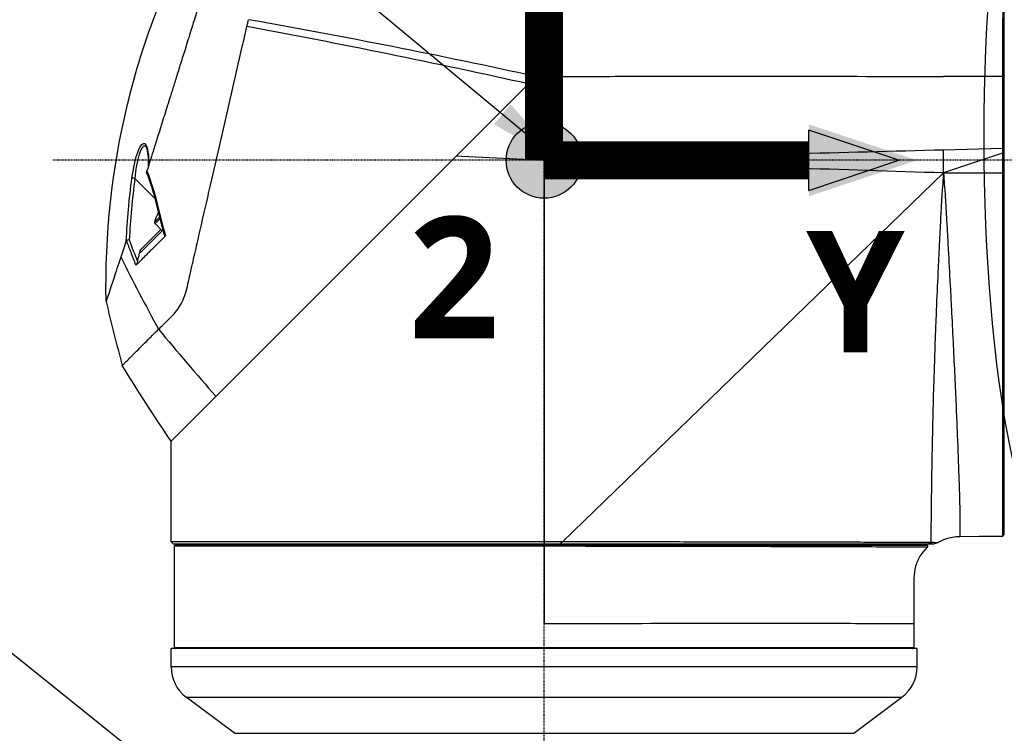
# Model space of a CAD drawing. Header units: millimetres. Extents: x 0 to 4378, y 0 to 2376.
# Tile 140 of 256: x 1455 to 1611, y 1145 to 1258. Entities that reach past the tile are written whole.
import ezdxf

# ---------------------------------------------------------------- set-up
doc = ezdxf.new("R2010")
doc.units = ezdxf.units.MM
doc.header["$LTSCALE"] = 0.2
doc.linetypes.add('CENTER2', pattern=[1.125, 0.75, -0.125, 0.125, -0.125])
for name, color, linetype in [('02_Center Line', 1, 'CENTER2'), ('07_Special Line2', 76, 'Continuous'), ('12_Before Rev.Num.', 5, 'Continuous'), ('13_After Rev.Num.', 6, 'Continuous')]:
    doc.layers.add(name, color=color, linetype=linetype)
doc.layers.add('14_Mark', color=7, linetype='Continuous', true_color=0xe03c31)
doc.styles.add('Rainbow-5.0 Style', font='malgunsl.ttf')
doc.dimstyles.new('Rainbow-5.0 Style', dxfattribs={"dimtxt": 4, "dimasz": 2.5, "dimexe": 1, "dimexo": 1, "dimgap": 1, "dimtad": 1, "dimdsep": 46, "dimtxsty": 'Rainbow-5.0 Style', "dimcen": 0, "dimclrd": 251, "dimclre": 251, "dimclrt": 7, "dimazin": 3, "dimtp": 0.1, "dimtm": 0.1, "dimtfac": 0.61, "dimtmove": 0, "dimatfit": 3, "dimfxl": 1, "dimlwd": -1, "dimlwe": -1, "dimarcsym": 1})

# ---------------------------------------------------------------- blocks, each defined once
blk = doc.blocks.new('Blk$A21N0-7P24L')
for p, q in [((-78.6, 541.28), (-78.6, 659.72)), ((-152.7, 613.76), (-153.88, 612.59)), ((-153.88, 612.59), (-165.1, 601.37)), ((-153.88, 612.59), (-153.88, 612.59)), ((-214.36, 602.62), (-214.36, 602.62)), ((-115.2, 601.46), (-115.2, 601.46)), ((-88.2, 602.18), (-78.86, 602.43)), ((-88.2, 598.5), (-88.2, 602.18)), ((-78.88, 601.61), (-88.2, 598.5)), ((-165.26, 601.2), (-210.4, 556.07)), ((-165.26, 601.2), (-164.42, 601.16)), ((-164.42, 601.16), (-151.4, 600.5)), ((-151.4, 600.5), (-151.4, 540.1)), ((-141.19, 600.77), (-141.19, 600.77)), ((-136.83, 600.89), (-136.4, 600.9)), ((-136.4, 600.03), (-136.79, 600.04)), ((-134.7, 600.94), (-134.7, 600.94)), ((-148.51, 540.1), (-88.2, 598.5)), ((-88.2, 598.5), (-78.9, 598.5)), ((-88.2, 598.5), (-88.2, 598.5)), ((-88.2, 598.5), (-88.2, 598.5)), ((-78.9, 598.5), (-78.9, 540.98)), ((-212.93, 594.42), (-216.14, 597.63)), ((-204.21, 596.4), (-204.21, 596.4)), ((-212.76, 594.25), (-212.76, 594.25)), ((-212.52, 592.04), (-212.39, 592.17)), ((-212.39, 592.17), (-212.38, 592.18)), ((-212.28, 592.28), (-212.28, 592.28)), ((-213.02, 590.73), (-212.21, 591.54)), ((-212.94, 590.48), (-212.15, 591.27)), ((-212.94, 590.48), (-211.82, 589.35)), ((-212.12, 591.63), (-212.12, 591.63)), ((-212.05, 591.36), (-212.05, 591.36)), ((-215.26, 585.9), (-211.67, 589.49)), ((-215.24, 586.32), (-212.01, 589.55)), ((-211.58, 589.58), (-211.58, 589.58)), ((-211.42, 588.97), (-211.42, 588.97)), ((-209.5, 576.7), (-209.5, 576.7)), ((-212.12, 574.02), (-212.12, 574.02)), ((-211.95, 574.18), (-211.95, 574.18)), ((-210.4, 556.07), (-203.32, 563.14)), ((-210.4, 543.8), (-210.4, 556.07)), ((-210.4, 540.1), (-210.4, 543.8)), ((-210.4, 543.8), (-210.4, 543.8)), ((-82.6, 540.94), (-85.65, 540.92)), ((-78.9, 540.98), (-82.6, 540.95)), ((-82.6, 540.95), (-82.6, 540.94)), ((-78.9, 540.98), (-78.6, 541.28)), ((-151.4, 540.1), (-210.4, 540.1)), ((-210.4, 540.1), (-210.1, 539.8)), ((-210.1, 539.8), (-151.4, 539.8)), ((-209.9, 539.4), (-209.9, 523.4)), ((-151.4, 539.4), (-209.9, 539.4)), ((-209.7, 539.6), (-151.4, 539.6)), ((-200.62, 539.6), (-200.62, 539.8)), ((-148.51, 540.1), (-151.4, 540.1)), ((-151.4, 539.8), (-148.82, 539.8)), ((-102.18, 539.6), (-102.18, 539.8)), ((-90.66, 539.8), (-90.15, 540)), ((-90.66, 539.8), (-90.44, 539.8)), ((-89.92, 539.99), (-90.44, 539.8)), ((-89.13, 539.96), (-89.68, 539.8)), ((-92.89, 531.5), (-92.89, 531.5)), ((-132.66, 527.21), (-132.66, 527.21)), ((-98.56, 527.21), (-98.56, 527.21)), ((-92.9, 527.2), (-92.9, 523.4)), ((-209.9, 523.4), (-92.9, 523.4)), ((-92.4, 523.2), (-210.4, 523.2)), ((-210.4, 520.3), (-210.4, 523.2)), ((-93.08, 523.2), (-93.08, 523.2)), ((-92.4, 520.3), (-92.4, 523.2)), ((-92.4, 520.3), (-210.4, 520.3)), ((-208, 515.5), (-94.8, 515.5)), ((-200.4, 509.8), (-208, 515.5)), ((-102.4, 509.8), (-94.8, 515.5)), ((-200.4, 509.8), (-102.4, 509.8))]:
    blk.add_line(p, q)
for centre, radius, start, end in [((-205.97, 593.78), 1.5, 28.099, 28.0994), ((-205.97, 593.78), 1.5, 28.0994, 28.0998), ((-208.14, 589.63), 5, 151.2602, 167.2692), ((-212.74, 590.67), 0.28, 167.2692, 225), ((-209.7, 539.4), 0.2, 89.9989, 179.999), ((-90.9, 539.4), 0.2, 312.5787, 89.9997), ((-209.7, 523.4), 0.2, 180.001, 270.0011), ((-93.1, 523.4), 0.2, 275.3973, 359.9991), ((-93.1, 523.4), 0.2, 270, 274.7821), ((-204.4, 520.3), 6, 180, 233.1302), ((-98.4, 520.3), 6, 306.8698, 0)]:
    blk.add_arc(centre, radius, start, end)
for centre, major_axis, ratio, start_param, end_param in [((-185.49, 550.28), (-279.61, 58.01), 0.236628, 4.648285, 4.807642), ((-187.19, 544.48), (-285.53, 57.31), 0.25717, 4.643043, 4.802353), ((1823.19, -148.22), (3548.18, -422.76), 0.178667, 2.157701, 2.160823), ((-213.98, 602.95), (-0.377, -0.328), 0.947627, 5.354592, 6.283185), ((-213.98, 602.95), (-0.377, -0.328), 0.947627, 0, 0.000038), ((-216.11, 597.61), (-0.496, 0.065), 0.042592, 4.767711, 6.067126), ((-212.24, 593.74), (-0.487, -0.114), 0.059332, 6.283182, 6.989904), ((-217.01, 587.87), (0.505, 0.079), 0.055398, 1.611048, 2.668298), ((-46.29, 579.56), (173.09, -177.32), 0.555912, 4.187258, 4.243929), ((-6.18, 557.2), (-167.58, 205.62), 0.703378, 0.96165, 1.004608), ((-201.59, 578.12), (-50.29, 59.56), 0.142183, 1.524069, 1.703623), ((-151.4, 539.4), (0, 0.2), 0.008997, 6.283154, 7.853997), ((-137.35, 528.3), (0, 2.15), 0.965926, 2.103188, 2.104876), ((-137.35, 528.3), (0, -2.15), 0.965926, 1.038489, 1.039436), ((-137.35, 528.3), (0, -4.1), 0.965926, 1.301846, 1.302087)]:
    blk.add_ellipse(centre, major_axis=major_axis, ratio=ratio, start_param=start_param, end_param=end_param)
for points, knots in [([(-78.84, 659.96), (-78.84, 659.92), (-78.84, 659.46), (-78.83, 656.9), (-78.83, 653.75), (-78.84, 644.91), (-78.85, 639.32), (-78.85, 627.03), (-78.87, 620.54), (-78.86, 613.76)], [-8.178263, -8.178263, -8.178263, -8.178263, -6.929628, -6.929628, -4.582872, -4.582872, -2.258636, -2.258636, -0.169659, -0.169659, -0.169659, -0.169659]), ([(-196.39, 655.8), (-196.39, 655.8), (-196.39, 655.8), (-196.39, 655.8), (-196.39, 655.8), (-196.39, 655.8), (-196.39, 655.8), (-196.39, 655.8), (-196.39, 655.79), (-196.39, 655.79), (-196.4, 655.78), (-196.41, 655.75), (-196.42, 655.71), (-196.46, 655.58), (-196.5, 655.45), (-196.66, 654.95), (-196.81, 654.46), (-197.06, 653.67), (-197.11, 653.48), (-197.34, 652.75), (-197.53, 652.15), (-198.03, 650.55), (-198.36, 649.51), (-198.93, 647.67), (-199.16, 646.96), (-199.65, 645.38), (-199.93, 644.5), (-200.36, 643.12), (-200.5, 642.66), (-200.73, 641.95), (-200.8, 641.7), (-201.03, 640.99), (-201.18, 640.5), (-201.41, 639.76), (-201.49, 639.5), (-201.65, 638.99), (-201.73, 638.73), (-201.89, 638.22), (-201.97, 637.96), (-202.14, 637.43), (-202.22, 637.17), (-202.47, 636.38), (-202.64, 635.84), (-202.85, 635.16), (-202.89, 635.02), (-203.02, 634.61), (-203.11, 634.33), (-203.24, 633.91), (-203.28, 633.77), (-203.42, 633.35), (-203.5, 633.07), (-203.68, 632.5), (-203.77, 632.22), (-204.04, 631.36), (-204.22, 630.79), (-204.49, 629.92), (-204.58, 629.62), (-204.76, 629.04), (-204.86, 628.75), (-204.99, 628.31), (-205.04, 628.16), (-205.13, 627.87), (-205.18, 627.73), (-205.32, 627.28), (-205.41, 626.98), (-205.89, 625.46), (-206.27, 624.24), (-206.98, 621.98), (-207.3, 620.95), (-207.77, 619.45), (-207.91, 619), (-208.18, 618.12), (-208.32, 617.69), (-208.58, 616.86), (-208.7, 616.47), (-208.94, 615.69), (-209.06, 615.31), (-209.4, 614.24), (-209.62, 613.54), (-209.93, 612.53), (-210.03, 612.23), (-210.3, 611.35), (-210.48, 610.78), (-210.97, 609.22), (-211.28, 608.23), (-212.04, 605.79), (-212.49, 604.35), (-213.04, 602.59), (-213.15, 602.24), (-213.43, 601.37), (-213.59, 600.85), (-213.91, 599.83), (-214.07, 599.32), (-214.22, 598.82)], [0.000001, 0.000001, 0.000001, 0.000001, 0.010123, 0.010123, 0.020323, 0.020323, 0.040719, 0.040719, 0.081505, 0.081505, 0.163056, 0.163056, 0.326084, 0.326084, 0.652008, 0.652008, 1.308258, 1.308258, 1.496008, 1.496008, 1.993733, 1.993733, 2.657939, 2.657939, 3.036609, 3.036609, 3.456302, 3.456302, 3.660751, 3.660751, 3.765243, 3.765243, 3.964088, 3.964088, 4.066223, 4.066223, 4.167567, 4.167567, 4.269418, 4.269418, 4.369954, 4.369954, 4.571149, 4.571149, 4.622187, 4.622187, 4.723493, 4.723493, 4.773989, 4.773989, 4.875794, 4.875794, 4.977689, 4.977689, 5.180344, 5.180344, 5.28101, 5.28101, 5.381418, 5.381418, 5.431229, 5.431229, 5.480614, 5.480614, 5.585926, 5.585926, 5.997722, 5.997722, 6.342442, 6.342442, 6.492949, 6.492949, 6.634209, 6.634209, 6.768139, 6.768139, 6.892935, 6.892935, 7.129475, 7.129475, 7.232814, 7.232814, 7.427256, 7.427256, 7.767251, 7.767251, 8.275888, 8.275888, 8.402901, 8.402901, 8.593374, 8.593374, 8.783851, 8.783851, 8.783851, 8.783851]), ([(-220.68, 578.18), (-220.91, 588.63), (-219.76, 599.19), (-216.05, 614.52), (-214.46, 619.61), (-212.54, 624.57)], [0, 0, 0, 0, 3.135776, 3.135776, 4.729869, 4.729869, 4.729869, 4.729869]), ([(-212.4, 573.76), (-211.88, 574.23), (-211.34, 574.8), (-210.78, 575.37), (-210.5, 575.65), (-210.22, 575.93), (-209.93, 576.22), (-209.65, 576.5), (-209.39, 576.83), (-209.16, 577.21), (-208.69, 577.96), (-208.31, 578.81), (-208.03, 579.79), (-207.89, 580.29), (-207.78, 580.81), (-207.66, 581.33), (-207.54, 581.85), (-207.42, 582.37), (-207.3, 582.9), (-207.06, 583.96), (-206.81, 585.03), (-206.56, 586.12), (-206.31, 587.21), (-206.06, 588.32), (-205.8, 589.45), (-205.29, 591.7), (-204.76, 594.02), (-204.21, 596.38), (-203.13, 601.12), (-201.99, 606.06), (-200.85, 611.04), (-200.28, 613.53), (-199.71, 616.03), (-199.14, 618.5), (-198.9, 619.56), (-198.66, 620.61), (-198.42, 621.66)], [0, 0, 0, 0, 0.0673118, 0.0673118, 0.0673118, 0.1009677, 0.1009677, 0.1009677, 0.1346237, 0.1346237, 0.1346237, 0.2019355, 0.2019355, 0.2019355, 0.2355914, 0.2355914, 0.2355914, 0.2692473, 0.2692473, 0.2692473, 0.3365591, 0.3365591, 0.3365591, 0.403871, 0.403871, 0.403871, 0.5384946, 0.5384946, 0.5384946, 0.8077419, 0.8077419, 0.8077419, 0.9423656, 0.9423656, 0.9423656, 1, 1, 1, 1]), ([(-198.42, 621.66), (-198.38, 621.85), (-198.33, 622.03), (-198.25, 622.39), (-198.21, 622.58), (-198.17, 622.76)], [0.0000002, 0.0000002, 0.0000002, 0.0000002, 0.0595754, 0.0595754, 0.1194311, 0.1194311, 0.1194311, 0.1194311]), ([(-78.86, 613.76), (-78.86, 613.15), (-78.86, 612.54), (-78.86, 608.75), (-78.86, 605.56), (-78.86, 602.43)], [-1.298386, -1.298386, -1.298386, -1.298386, -1.120015, -1.120015, -0.191897, -0.191897, -0.191897, -0.191897]), ([(-153.88, 612.59), (-153.24, 609.46), (-152.49, 605.82), (-151.64, 601.69), (-151.57, 601.34), (-151.5, 600.98), (-151.42, 600.61), (-151.42, 600.6), (-151.42, 600.58), (-151.41, 600.56), (-151.41, 600.55), (-151.41, 600.54), (-151.41, 600.53), (-151.4, 600.52), (-151.41, 600.5), (-151.4, 600.5)], [0, 0, 0, 0, 0.912938, 0.912938, 0.912938, 0.991799, 0.991799, 0.991799, 0.995544, 0.995544, 0.995544, 0.997515, 0.997515, 0.997515, 1, 1, 1, 1]), ([(-216.6, 597.68), (-216.4, 599.17), (-216.08, 600.7), (-215.67, 601.8), (-215.46, 602.35), (-215.24, 602.78), (-215.02, 603), (-214.81, 603.21), (-214.62, 603.22), (-214.46, 603.04)], [0, 0, 0, 0, 0.5, 0.5, 0.5, 0.75, 0.75, 0.75, 1, 1, 1, 1]), ([(-214.36, 602.62), (-214.52, 602.8), (-214.7, 602.81), (-214.89, 602.61), (-214.9, 602.61), (-214.9, 602.61), (-214.9, 602.6), (-215.09, 602.41), (-215.28, 602.01), (-215.45, 601.5), (-215.46, 601.49), (-215.46, 601.48), (-215.46, 601.47), (-215.8, 600.43), (-216.03, 599.01), (-216.14, 597.63)], [0.000007, 0.000007, 0.000007, 0.000007, 0.2472222, 0.2472222, 0.2472222, 0.25, 0.25, 0.25, 0.4944726, 0.4944726, 0.4944726, 0.5, 0.5, 0.5, 1, 1, 1, 1]), ([(-213.96, 599.65), (-213.96, 600.27), (-213.99, 600.86), (-214.07, 601.62), (-214.11, 601.85), (-214.19, 602.2), (-214.23, 602.34), (-214.3, 602.54), (-214.35, 602.6), (-214.36, 602.62)], [0.0279112, 0.0279112, 0.0279112, 0.0279112, 0.2429385, 0.2429385, 0.3549057, 0.3549057, 0.442532, 0.442532, 0.5356072, 0.5356072, 0.5356072, 0.5356072]), ([(-214.28, 598.61), (-214.28, 598.61), (-214.28, 598.63), (-214.27, 598.65), (-214.27, 598.67), (-214.25, 598.73), (-214.24, 598.77), (-214.22, 598.82)], [-0.03447924, -0.03447924, -0.03447924, -0.03447924, -0.02589351, -0.02589351, -0.01723465, -0.01723465, 0, 0, 0, 0]), ([(-90.05, 550.93), (-90.04, 551.37), (-90.03, 551.83), (-90.02, 552.32), (-90.01, 553.42), (-89.98, 554.65), (-89.95, 556.02), (-89.95, 556.19), (-89.95, 556.36), (-89.94, 556.54), (-89.94, 556.61), (-89.94, 556.67), (-89.94, 556.73), (-89.94, 556.81), (-89.93, 556.89), (-89.93, 556.96), (-89.88, 559.32), (-89.81, 562.21), (-89.7, 565.79), (-89.62, 568.6), (-89.51, 571.84), (-89.36, 575.54), (-89.35, 575.71), (-89.35, 575.89), (-89.34, 576.04), (-89.34, 576.11), (-89.34, 576.17), (-89.33, 576.22), (-89.33, 576.41), (-89.32, 576.6), (-89.31, 576.79), (-89.23, 578.71), (-89.14, 580.73), (-89.04, 582.87), (-88.98, 584.24), (-88.91, 585.7), (-88.84, 587.07), (-88.83, 587.41), (-88.81, 587.75), (-88.79, 588.08), (-88.75, 588.9), (-88.71, 589.74), (-88.66, 590.62), (-88.64, 591.06), (-88.62, 591.5), (-88.6, 591.95), (-88.58, 592.18), (-88.57, 592.41), (-88.56, 592.64), (-88.56, 592.67), (-88.56, 592.71), (-88.55, 592.75), (-88.54, 593), (-88.52, 593.36), (-88.51, 593.63), (-88.5, 593.83), (-88.49, 594.02), (-88.48, 594.19), (-88.47, 594.29), (-88.47, 594.39), (-88.46, 594.48), (-88.46, 594.5), (-88.46, 594.52), (-88.46, 594.54), (-88.45, 594.61), (-88.45, 594.67), (-88.45, 594.72), (-88.45, 594.76), (-88.44, 594.79), (-88.44, 594.82), (-88.44, 594.85), (-88.44, 594.88), (-88.44, 594.9), (-88.43, 594.97), (-88.43, 595.04), (-88.43, 595.1), (-88.41, 595.27), (-88.41, 595.4), (-88.4, 595.5), (-88.4, 595.54), (-88.39, 595.58), (-88.39, 595.61), (-88.39, 595.61), (-88.39, 595.62), (-88.39, 595.62), (-88.39, 595.67), (-88.38, 595.79), (-88.37, 595.89), (-88.34, 596.29), (-88.3, 596.67), (-88.27, 597.07), (-88.25, 597.42), (-88.22, 597.78), (-88.21, 598.16), (-88.21, 598.21), (-88.21, 598.27), (-88.2, 598.33), (-88.2, 598.38), (-88.2, 598.44), (-88.2, 598.5)], [0.3476749, 0.3476749, 0.3476749, 0.3476749, 0.375, 0.375, 0.375, 0.4375, 0.4375, 0.4375, 0.4453125, 0.4453125, 0.4453125, 0.448383, 0.448383, 0.448383, 0.453125, 0.453125, 0.453125, 0.6018342, 0.6018342, 0.6018342, 0.71875, 0.71875, 0.71875, 0.724243, 0.724243, 0.724243, 0.7265625, 0.7265625, 0.7265625, 0.734375, 0.734375, 0.734375, 0.8125, 0.8125, 0.8125, 0.8624904, 0.8624904, 0.8624904, 0.875, 0.875, 0.875, 0.90625, 0.90625, 0.90625, 0.921875, 0.921875, 0.921875, 0.9296875, 0.9296875, 0.9296875, 0.9308596, 0.9308596, 0.9308596, 0.9375, 0.9375, 0.9375, 0.9423537, 0.9423537, 0.9423537, 0.9453125, 0.9453125, 0.9453125, 0.945992, 0.945992, 0.945992, 0.9480302, 0.9480302, 0.9480302, 0.9492188, 0.9492188, 0.9492188, 0.9502729, 0.9502729, 0.9502729, 0.953125, 0.953125, 0.953125, 0.9609375, 0.9609375, 0.9609375, 0.9648438, 0.9648438, 0.9648438, 0.9652727, 0.9652727, 0.9652727, 0.96875, 0.96875, 0.96875, 0.9830727, 0.9830727, 0.9830727, 0.9960938, 0.9960938, 0.9960938, 0.9980469, 0.9980469, 0.9980469, 0.9999986, 0.9999986, 0.9999986, 0.9999986]), ([(-88.2, 598.5), (-88.2, 598.39), (-88.19, 598.28), (-88.19, 598.16), (-88.18, 597.93), (-88.17, 597.7), (-88.15, 597.45), (-88.15, 597.32), (-88.13, 597.16), (-88.13, 597.07), (-88.12, 596.98), (-88.11, 596.87), (-88.1, 596.75), (-88.1, 596.69), (-88.09, 596.63), (-88.09, 596.56), (-88.08, 596.5), (-88.08, 596.46), (-88.07, 596.36), (-88.05, 596.15), (-88.03, 595.99), (-88.02, 595.87), (-88.01, 595.75), (-88.01, 595.72), (-88, 595.64), (-87.99, 595.45), (-87.97, 595.22), (-87.95, 594.93), (-87.95, 594.87), (-87.94, 594.81), (-87.94, 594.75), (-87.94, 594.69), (-87.93, 594.63), (-87.93, 594.57), (-87.92, 594.46), (-87.92, 594.34), (-87.91, 594.22), (-87.91, 594.21), (-87.91, 594.21), (-87.91, 594.21), (-87.89, 593.86), (-87.87, 593.58), (-87.86, 593.34), (-87.85, 593.22), (-87.85, 593.12), (-87.84, 593.03), (-87.84, 592.94), (-87.84, 592.89), (-87.83, 592.8), (-87.78, 592), (-87.74, 591.13), (-87.68, 590.19), (-87.64, 589.48), (-87.6, 588.74), (-87.56, 587.96), (-87.54, 587.7), (-87.53, 587.4), (-87.51, 587.16), (-87.41, 585.23), (-87.31, 583.36), (-87.21, 581.55), (-87.16, 580.64), (-87.11, 579.75), (-87.07, 578.88), (-87.02, 578.01), (-86.98, 577.21), (-86.94, 576.32), (-86.75, 572.79), (-86.59, 569.46), (-86.45, 566.36), (-86.45, 566.33), (-86.45, 566.3), (-86.44, 566.26), (-86.37, 564.7), (-86.3, 563.2), (-86.24, 561.77), (-86.21, 561.05), (-86.18, 560.35), (-86.15, 559.67), (-86.12, 558.98), (-86.09, 558.34), (-86.07, 557.67), (-86.06, 557.45), (-86.05, 557.23), (-86.04, 557.02)], [0.0000007, 0.0000007, 0.0000007, 0.0000007, 0.0019531, 0.0019531, 0.0019531, 0.0058594, 0.0058594, 0.0058594, 0.0078125, 0.0078125, 0.0078125, 0.0097656, 0.0097656, 0.0097656, 0.0107422, 0.0107422, 0.0107422, 0.0117187, 0.0117187, 0.0117187, 0.0136719, 0.0136719, 0.0136719, 0.015625, 0.015625, 0.015625, 0.0202342, 0.0202342, 0.0202342, 0.0211202, 0.0211202, 0.0211202, 0.0219352, 0.0219352, 0.0219352, 0.023395, 0.023395, 0.023395, 0.0234375, 0.0234375, 0.0234375, 0.0273437, 0.0273437, 0.0273437, 0.0292969, 0.0292969, 0.0292969, 0.03125, 0.03125, 0.03125, 0.046875, 0.046875, 0.046875, 0.0585937, 0.0585937, 0.0585937, 0.0625, 0.0625, 0.0625, 0.09375, 0.09375, 0.09375, 0.109375, 0.109375, 0.109375, 0.125, 0.125, 0.125, 0.1868515, 0.1868515, 0.1868515, 0.1875, 0.1875, 0.1875, 0.21875, 0.21875, 0.21875, 0.234375, 0.234375, 0.234375, 0.25, 0.25, 0.25, 0.2550317, 0.2550317, 0.2550317, 0.2550317]), ([(-217.51, 587.76), (-217.66, 587.3), (-217.8, 586.86), (-218.09, 586), (-218.22, 585.59), (-218.36, 585.19)], [-0.4434343, -0.4434343, -0.4434343, -0.4434343, -0.2218644, -0.2218644, -0.0000001, -0.0000001, -0.0000001, -0.0000001]), ([(-217.46, 587.81), (-217.47, 587.81), (-217.48, 587.8), (-217.49, 587.79), (-217.49, 587.78), (-217.5, 587.77), (-217.5, 587.77), (-217.5, 587.76), (-217.5, 587.76), (-217.51, 587.76)], [0.00000099, 0.00000099, 0.00000099, 0.00000099, 0.00684304, 0.00684304, 0.01028039, 0.01028039, 0.01207502, 0.01207502, 0.01365594, 0.01365594, 0.01365594, 0.01365594]), ([(-215.98, 583.89), (-216.23, 584.58), (-216.49, 585.27), (-216.75, 585.96), (-216.99, 586.58), (-217.22, 587.2), (-217.46, 587.81)], [0, 0, 0, 0, 0.5281625, 0.5281625, 0.5281625, 0.9999998, 0.9999998, 0.9999998, 0.9999998]), ([(-211.79, 588.05), (-212.05, 587.8), (-212.31, 587.54), (-212.83, 587.01), (-213.1, 586.75), (-213.55, 586.3), (-213.75, 586.1), (-214.1, 585.75), (-214.25, 585.6), (-214.66, 585.2), (-214.91, 584.95), (-215.3, 584.56), (-215.44, 584.42), (-215.71, 584.15), (-215.85, 584.02), (-215.98, 583.89)], [0.000001, 0.000001, 0.000001, 0.000001, 0.1703, 0.1703, 0.354923, 0.354923, 0.501432, 0.501432, 0.613902, 0.613902, 0.808426, 0.808426, 0.915564, 0.915564, 1.019928, 1.019928, 1.019928, 1.019928]), ([(-211.3, 588.54), (-211.38, 588.46), (-211.46, 588.38), (-211.63, 588.22), (-211.71, 588.14), (-211.79, 588.05)], [0.0000077, 0.0000077, 0.0000077, 0.0000077, 0.052712, 0.052712, 0.1055442, 0.1055442, 0.1055442, 0.1055442]), ([(-211.3, 588.54), (-211.31, 588.53), (-211.33, 588.52), (-211.35, 588.51), (-211.36, 588.51), (-211.39, 588.51), (-211.4, 588.53), (-211.41, 588.55), (-211.42, 588.56), (-211.42, 588.57)], [0, 0, 0, 0, 0.00844935, 0.00844935, 0.01737056, 0.01737056, 0.02964944, 0.02964944, 0.03510161, 0.03510161, 0.03510161, 0.03510161]), ([(-215.74, 584.47), (-215.68, 584.69), (-215.62, 584.91), (-215.51, 585.34), (-215.45, 585.56), (-215.39, 585.78)], [0.000022, 0.000022, 0.000022, 0.000022, 0.0676494, 0.0676494, 0.1352497, 0.1352497, 0.1352497, 0.1352497]), ([(-215.39, 585.78), (-215.36, 585.87), (-215.34, 585.96), (-215.29, 586.14), (-215.27, 586.23), (-215.24, 586.32)], [0.000001, 0.000001, 0.000001, 0.000001, 0.02792702, 0.02792702, 0.05585301, 0.05585301, 0.05585301, 0.05585301]), ([(-215.26, 585.9), (-215.26, 585.9), (-215.27, 585.9), (-215.27, 585.9), (-215.27, 585.9), (-215.28, 585.89), (-215.28, 585.89), (-215.29, 585.89), (-215.29, 585.89), (-215.3, 585.89), (-215.31, 585.9), (-215.31, 585.92), (-215.31, 585.93), (-215.31, 585.97), (-215.31, 586), (-215.3, 586.07), (-215.29, 586.12), (-215.27, 586.21), (-215.26, 586.27), (-215.24, 586.32)], [-0.0615267, -0.0615267, -0.0615267, -0.0615267, -0.06036704, -0.06036704, -0.05911683, -0.05911683, -0.05665063, -0.05665063, -0.05097389, -0.05097389, -0.0460188, -0.0460188, -0.04023975, -0.04023975, -0.03040994, -0.03040994, -0.01563141, -0.01563141, -0.000001, -0.000001, -0.000001, -0.000001]), ([(-218.36, 585.19), (-218.79, 583.89), (-219.17, 582.75), (-219.7, 581.14), (-219.89, 580.57), (-220.22, 579.57), (-220.36, 579.16), (-220.53, 578.64), (-220.58, 578.47), (-220.66, 578.24), (-220.68, 578.18), (-220.68, 578.18)], [-2.46196, -2.46196, -2.46196, -2.46196, -1.724279, -1.724279, -1.222629, -1.222629, -0.689712, -0.689712, -0.344498, -0.344498, 0, 0, 0, 0]), ([(-215.74, 584.47), (-215.77, 584.35), (-215.81, 584.24), (-215.87, 584.08), (-215.89, 584.03), (-215.93, 583.96), (-215.94, 583.94), (-215.96, 583.91), (-215.97, 583.9), (-215.98, 583.89)], [0, 0, 0, 0, 0.03829689, 0.03829689, 0.06190204, 0.06190204, 0.07207427, 0.07207427, 0.08132347, 0.08132347, 0.08132347, 0.08132347]), ([(-218.14, 568.02), (-218.14, 568.02), (-218.14, 568.02), (-218.14, 568.02), (-218.14, 568.02), (-218.13, 568.02), (-218.13, 568.03), (-218.13, 568.03), (-218.12, 568.04), (-218.11, 568.04), (-218.1, 568.06), (-218.07, 568.08), (-218.04, 568.11), (-218.01, 568.14), (-217.97, 568.18), (-217.93, 568.23), (-217.88, 568.27), (-217.83, 568.32), (-217.77, 568.38), (-217.77, 568.39), (-217.77, 568.39), (-217.77, 568.39), (-217.71, 568.45), (-217.64, 568.52), (-217.56, 568.59), (-217.49, 568.67), (-217.4, 568.75), (-217.31, 568.84), (-217.22, 568.93), (-217.12, 569.03), (-217.02, 569.13), (-216.91, 569.24), (-216.8, 569.35), (-216.68, 569.47), (-216.68, 569.47), (-216.68, 569.47), (-216.68, 569.47), (-216.56, 569.59), (-216.43, 569.72), (-216.3, 569.86), (-216.16, 569.99), (-216.02, 570.13), (-215.87, 570.28), (-215.57, 570.58), (-215.24, 570.91), (-214.88, 571.27), (-214.52, 571.63), (-214.14, 572.01), (-213.72, 572.43), (-213.31, 572.84), (-212.87, 573.29), (-212.4, 573.76)], [0, 0, 0, 0, 0.0006945, 0.0006945, 0.0006945, 0.0319212, 0.0319212, 0.0319212, 0.0631481, 0.0631481, 0.0631481, 0.1256034, 0.1256034, 0.1256034, 0.1880613, 0.1880613, 0.1880613, 0.25, 0.25, 0.25, 0.2505229, 0.2505229, 0.2505229, 0.3129807, 0.3129807, 0.3129807, 0.3754321, 0.3754321, 0.3754321, 0.4378847, 0.4378847, 0.4378847, 0.5, 0.5, 0.5, 0.500346, 0.500346, 0.500346, 0.5628111, 0.5628111, 0.5628111, 0.6252711, 0.6252711, 0.6252711, 0.7501813, 0.7501813, 0.7501813, 0.8750874, 0.8750874, 0.8750874, 1, 1, 1, 1]), ([(-86.04, 557.02), (-85.94, 554.6), (-85.86, 552.44), (-85.8, 550.55), (-85.8, 550.52), (-85.8, 550.5), (-85.79, 550.48), (-85.74, 548.93), (-85.7, 547.56), (-85.67, 546.38), (-85.66, 545.99), (-85.65, 545.59), (-85.65, 545.26), (-85.64, 545.12), (-85.64, 544.97), (-85.64, 544.83)], [0.2550317, 0.2550317, 0.2550317, 0.2550317, 0.3118417, 0.3118417, 0.3118417, 0.3125, 0.3125, 0.3125, 0.359375, 0.359375, 0.359375, 0.375, 0.375, 0.375, 0.3819258, 0.3819258, 0.3819258, 0.3819258]), ([(-90.15, 541.53), (-90.15, 541.56), (-90.15, 541.6), (-90.15, 541.63), (-90.15, 541.66), (-90.15, 541.69), (-90.15, 541.71), (-90.15, 541.74), (-90.15, 541.82), (-90.15, 541.89), (-90.15, 542.02), (-90.15, 542.16), (-90.15, 542.3), (-90.15, 542.73), (-90.14, 543.2), (-90.14, 543.69), (-90.14, 543.85), (-90.14, 544.01), (-90.13, 544.17), (-90.13, 544.83), (-90.12, 545.59), (-90.11, 546.45), (-90.1, 547.1), (-90.09, 547.8), (-90.08, 548.58), (-90.08, 548.8), (-90.08, 549.04), (-90.07, 549.24), (-90.07, 549.28), (-90.07, 549.31), (-90.07, 549.35), (-90.06, 549.84), (-90.06, 550.37), (-90.05, 550.93)], [0.0866201, 0.0866201, 0.0866201, 0.0866201, 0.09375, 0.09375, 0.09375, 0.1015625, 0.1015625, 0.1015625, 0.109375, 0.109375, 0.109375, 0.125, 0.125, 0.125, 0.1724499, 0.1724499, 0.1724499, 0.1875, 0.1875, 0.1875, 0.25, 0.25, 0.25, 0.296875, 0.296875, 0.296875, 0.3102064, 0.3102064, 0.3102064, 0.3125, 0.3125, 0.3125, 0.3476749, 0.3476749, 0.3476749, 0.3476749]), ([(-85.64, 544.83), (-85.63, 544.34), (-85.62, 543.87), (-85.62, 543.44), (-85.62, 543.17), (-85.62, 542.91), (-85.62, 542.67), (-85.62, 542.55), (-85.62, 542.44), (-85.62, 542.33), (-85.62, 542.27), (-85.62, 542.22), (-85.62, 542.17), (-85.62, 542.14), (-85.62, 542.11), (-85.62, 542.09), (-85.62, 542.08), (-85.62, 542.06), (-85.62, 542.05), (-85.62, 542.04), (-85.62, 542.02), (-85.62, 542.01), (-85.62, 541.96), (-85.62, 541.85), (-85.62, 541.69), (-85.63, 541.62), (-85.63, 541.53), (-85.63, 541.44), (-85.63, 541.4), (-85.63, 541.36), (-85.63, 541.32), (-85.63, 541.29), (-85.63, 541.27), (-85.63, 541.25), (-85.63, 541.24), (-85.64, 541.23), (-85.64, 541.22), (-85.64, 541.21), (-85.64, 541.2), (-85.64, 541.19), (-85.64, 540.97), (-85.65, 540.92), (-85.65, 540.92), (-85.65, 540.92), (-85.65, 540.92), (-85.65, 540.92)], [0.3819258, 0.3819258, 0.3819258, 0.3819258, 0.40625, 0.40625, 0.40625, 0.421875, 0.421875, 0.421875, 0.4296875, 0.4296875, 0.4296875, 0.4335937, 0.4335937, 0.4335937, 0.4355469, 0.4355469, 0.4355469, 0.4365234, 0.4365234, 0.4365234, 0.4375, 0.4375, 0.4375, 0.453125, 0.453125, 0.453125, 0.4609375, 0.4609375, 0.4609375, 0.4648437, 0.4648437, 0.4648437, 0.4667969, 0.4667969, 0.4667969, 0.4677734, 0.4677734, 0.4677734, 0.46875, 0.46875, 0.46875, 0.5, 0.5, 0.5, 0.5, 0.5, 0.5, 0.5]), ([(-90.15, 540), (-90.15, 540.08), (-90.15, 540.17), (-90.15, 540.27), (-90.15, 540.29), (-90.15, 540.31), (-90.15, 540.33), (-90.15, 540.43), (-90.15, 540.55), (-90.15, 540.67), (-90.15, 541.01), (-90.15, 541.32), (-90.15, 541.53)], [0.01517801, 0.01517801, 0.01517801, 0.01517801, 0.03125, 0.03125, 0.03125, 0.03396753, 0.03396753, 0.03396753, 0.046875, 0.046875, 0.046875, 0.08662008, 0.08662008, 0.08662008, 0.08662008]), ([(-85.65, 540.92), (-86.4, 540.91), (-87.17, 540.78), (-88.31, 540.38), (-88.73, 540.19), (-89.13, 539.96)], [0, 0, 0, 0, 0.2268533, 0.2268533, 0.3637219, 0.3637219, 0.3637219, 0.3637219]), ([(-151.4, 539.6), (-149.62, 539.6), (-147.84, 539.6), (-146.08, 539.6), (-145.9, 539.6), (-145.73, 539.6), (-145.56, 539.6), (-143.78, 539.6), (-142.01, 539.6), (-140.24, 539.6), (-140.09, 539.6), (-139.94, 539.6), (-139.79, 539.6), (-136.06, 539.6), (-132.35, 539.6), (-128.81, 539.6), (-128.71, 539.6), (-128.61, 539.6), (-128.52, 539.6), (-124.94, 539.6), (-121.52, 539.6), (-118.26, 539.6), (-118.22, 539.6), (-118.18, 539.6), (-118.13, 539.6), (-114.84, 539.6), (-111.71, 539.6), (-108.91, 539.6), (-106.06, 539.6), (-103.52, 539.6), (-101.27, 539.6), (-99.08, 539.6), (-97.24, 539.6), (-95.73, 539.6), (-95.69, 539.6), (-95.65, 539.6), (-95.6, 539.6), (-94.14, 539.6), (-92.98, 539.6), (-92.2, 539.6), (-92.17, 539.6), (-92.14, 539.6), (-92.1, 539.6), (-91.85, 539.6), (-91.63, 539.6), (-91.45, 539.6), (-91.35, 539.6), (-91.27, 539.6), (-91.19, 539.6), (-91.13, 539.6), (-91.08, 539.6), (-91.04, 539.6), (-90.95, 539.6), (-90.9, 539.6), (-90.9, 539.6)], [0.0000076, 0.0000076, 0.0000076, 0.0000076, 0.056958, 0.056958, 0.056958, 0.0625, 0.0625, 0.0625, 0.1200316, 0.1200316, 0.1200316, 0.125, 0.125, 0.125, 0.2466241, 0.2466241, 0.2466241, 0.25, 0.25, 0.25, 0.3733301, 0.3733301, 0.3733301, 0.375, 0.375, 0.375, 0.5, 0.5, 0.5, 0.6267371, 0.6267371, 0.6267371, 0.75, 0.75, 0.75, 0.7534486, 0.7534486, 0.7534486, 0.875, 0.875, 0.875, 0.8801036, 0.8801036, 0.8801036, 0.9211131, 0.9211131, 0.9211131, 0.9431653, 0.9431653, 0.9431653, 0.9605566, 0.9605566, 0.9605566, 1, 1, 1, 1]), ([(-90.76, 539.25), (-90.76, 539.25), (-90.84, 539.26), (-90.96, 539.27), (-90.99, 539.27), (-91.03, 539.27), (-91.07, 539.27), (-91.16, 539.27), (-91.27, 539.27), (-91.4, 539.27), (-91.56, 539.27), (-91.75, 539.26), (-91.96, 539.26), (-91.99, 539.26), (-92.02, 539.26), (-92.06, 539.26), (-92.84, 539.27), (-93.99, 539.27), (-95.46, 539.28), (-95.5, 539.28), (-95.54, 539.28), (-95.58, 539.28), (-97.09, 539.28), (-98.93, 539.29), (-101.13, 539.3), (-103.37, 539.31), (-105.91, 539.31), (-108.74, 539.32), (-108.75, 539.32), (-108.77, 539.32), (-108.78, 539.32), (-111.57, 539.33), (-114.69, 539.34), (-117.97, 539.35), (-118.03, 539.35), (-118.1, 539.35), (-118.16, 539.35), (-121.4, 539.36), (-124.8, 539.36), (-128.36, 539.37), (-128.49, 539.37), (-128.61, 539.37), (-128.74, 539.37), (-132.26, 539.38), (-135.95, 539.38), (-139.68, 539.39), (-139.86, 539.39), (-140.04, 539.39), (-140.21, 539.39), (-141.97, 539.39), (-143.74, 539.39), (-145.51, 539.4), (-145.7, 539.4), (-145.88, 539.4), (-146.07, 539.4), (-147.84, 539.4), (-149.62, 539.4), (-151.4, 539.4)], [0, 0, 0, 0, 0.0452052, 0.0452052, 0.0452052, 0.0568975, 0.0568975, 0.0568975, 0.0851026, 0.0851026, 0.0851026, 0.1199929, 0.1199929, 0.1199929, 0.125, 0.125, 0.125, 0.2467631, 0.2467631, 0.2467631, 0.25, 0.25, 0.25, 0.3736182, 0.3736182, 0.3736182, 0.5, 0.5, 0.5, 0.5004983, 0.5004983, 0.5004983, 0.625, 0.625, 0.625, 0.6274073, 0.6274073, 0.6274073, 0.75, 0.75, 0.75, 0.7543347, 0.7543347, 0.7543347, 0.875, 0.875, 0.875, 0.8807599, 0.8807599, 0.8807599, 0.9375, 0.9375, 0.9375, 0.9433717, 0.9433717, 0.9433717, 1, 1, 1, 1]), ([(-148.51, 540.1), (-148.55, 540.07), (-148.59, 540.03), (-148.72, 539.9), (-148.77, 539.85), (-148.82, 539.8)], [0, 0, 0, 0, 0.01911077, 0.01911077, 0.03081421, 0.03081421, 0.03081421, 0.03081421]), ([(-148.82, 539.8), (-148.71, 539.8), (-148.61, 539.8), (-146.61, 539.8), (-144.72, 539.8), (-140.9, 539.8), (-138.97, 539.8), (-134.72, 539.8), (-132.4, 539.8), (-128.45, 539.8), (-126.81, 539.8), (-121.98, 539.8), (-118.9, 539.8), (-114.03, 539.8), (-112.16, 539.8), (-110.37, 539.8), (-109.25, 539.8), (-108.17, 539.8), (-105.57, 539.8), (-104.11, 539.8), (-101.37, 539.8), (-100.1, 539.8), (-97.84, 539.8), (-96.83, 539.8), (-95.02, 539.8), (-94.2, 539.8), (-92.94, 539.8), (-92.45, 539.8), (-91.47, 539.8), (-91.02, 539.8), (-90.66, 539.8)], [-8.429417, -8.429417, -8.429417, -8.429417, -8.398553, -8.398553, -7.825384, -7.825384, -7.237492, -7.237492, -6.514773, -6.514773, -5.985134, -5.985134, -4.924891, -4.924891, -4.214944, -4.214944, -4.214944, -3.770366, -3.770366, -3.10756, -3.10756, -2.444754, -2.444754, -1.825593, -1.825593, -1.206433, -1.206433, -0.734383, -0.734383, -0.133957, -0.133957, -0.133957, -0.133957]), ([(-90.15, 540), (-90.51, 540), (-90.97, 540), (-91.96, 540.01), (-92.45, 540.01), (-93.73, 540.01), (-94.55, 540.01), (-96.39, 540.02), (-97.4, 540.02), (-99.69, 540.03), (-100.97, 540.03), (-103.74, 540.04), (-105.22, 540.04), (-107.84, 540.04), (-108.93, 540.05), (-110.06, 540.05), (-111.87, 540.05), (-113.76, 540.06), (-118.67, 540.07), (-121.79, 540.07), (-126.66, 540.08), (-128.31, 540.08), (-132.29, 540.09), (-134.63, 540.09), (-138.91, 540.1), (-140.85, 540.1), (-144.69, 540.1), (-146.6, 540.1), (-148.51, 540.1)], [0.13398, 0.13398, 0.13398, 0.13398, 0.734383, 0.734383, 1.206433, 1.206433, 1.825593, 1.825593, 2.444754, 2.444754, 3.10756, 3.10756, 3.770366, 3.770366, 4.214944, 4.214944, 4.214944, 4.924891, 4.924891, 5.985134, 5.985134, 6.514773, 6.514773, 7.237492, 7.237492, 7.825384, 7.825384, 8.398299, 8.398299, 8.398299, 8.398299]), ([(-90.83, 539.19), (-91.31, 538.74), (-91.74, 538.2), (-92.38, 537.05), (-92.61, 536.43), (-92.89, 535.15), (-92.9, 534.48), (-92.89, 533.05), (-92.89, 532.27), (-92.89, 531.5)], [0, 0, 0, 0, 0.2036893, 0.2036893, 0.3970356, 0.3970356, 0.5958114, 0.5958114, 0.8287828, 0.8287828, 0.8287828, 0.8287828]), ([(-90.44, 539.8), (-90.23, 539.8), (-90.03, 539.8), (-89.76, 539.8), (-89.68, 539.8), (-89.68, 539.8)], [0.0000129, 0.0000129, 0.0000129, 0.0000129, 0.4232562, 0.4232562, 0.8462409, 0.8462409, 0.8462409, 0.8462409]), ([(-89.92, 539.99), (-89.96, 540), (-89.99, 540), (-90.07, 540), (-90.11, 540), (-90.15, 540)], [0.0003218, 0.0003218, 0.0003218, 0.0003218, 0.067139, 0.067139, 0.1339586, 0.1339586, 0.1339586, 0.1339586]), ([(-89.13, 539.96), (-89.13, 539.96), (-89.21, 539.96), (-89.49, 539.97), (-89.69, 539.98), (-89.92, 539.99)], [-0.8462413, -0.8462413, -0.8462413, -0.8462413, -0.4232562, -0.4232562, -0.0000129, -0.0000129, -0.0000129, -0.0000129]), ([(-151.4, 527.2), (-143.78, 527.2), (-136.17, 527.21), (-122.09, 527.22), (-115.62, 527.22), (-104.8, 527.21), (-100.46, 527.21), (-94.54, 527.2), (-92.97, 527.2), (-92.9, 527.2)], [0, 0, 0, 0, 0.25, 0.25, 0.5, 0.5, 0.75, 0.75, 1, 1, 1, 1])]:
    blk.add_open_spline(points, degree=3, knots=knots)
for points in [[(-152.7, 613.76), (-147.94, 613.78), (-143.16, 613.79), (-138.36, 613.8)], [(-138.36, 613.8), (-137.71, 613.8), (-137.05, 613.8), (-136.4, 613.8)], [(-136.4, 613.8), (-120.57, 613.83), (-104.5, 613.81), (-88.2, 613.76)], [(-214.46, 603.04), (-214.09, 602.61), (-213.94, 601.29), (-213.94, 599.73)], [(-165.26, 601.2), (-165.21, 601.26), (-165.15, 601.31), (-165.1, 601.37)], [(-136.4, 600.9), (-120.33, 601.33), (-104.27, 601.75), (-88.2, 602.18)], [(-151.4, 600.5), (-146.54, 600.63), (-141.68, 600.76), (-136.83, 600.89)], [(-136.79, 600.04), (-141.66, 600.19), (-146.53, 600.35), (-151.4, 600.5)], [(-88.2, 598.5), (-104.27, 599.01), (-120.33, 599.52), (-136.4, 600.03)], [(-214.28, 598.59), (-214.28, 598.59), (-214.28, 598.6), (-214.28, 598.61)], [(-212.73, 593.62), (-213.12, 595.31), (-213.67, 596.98), (-214.28, 598.59)], [(-214.22, 598.82), (-213.58, 597.13), (-213.02, 595.41), (-212.61, 593.63)], [(-217.51, 587.76), (-217.32, 591.07), (-217.03, 594.38), (-216.6, 597.68)], [(-216.14, 597.63), (-216.56, 594.4), (-216.85, 591.15), (-217.03, 587.9)], [(-211.42, 588.57), (-211.88, 590.25), (-212.33, 591.93), (-212.73, 593.62)], [(-212.61, 593.63), (-212.21, 591.92), (-211.76, 590.23), (-211.3, 588.54)], [(-217.03, 587.9), (-216.6, 586.76), (-216.16, 585.62), (-215.74, 584.47)], [(-220.68, 578.18), (-220.68, 578.18), (-220.68, 578.18), (-220.68, 578.18)], [(-218.14, 568.02), (-218.14, 568.02), (-218.14, 568.02), (-218.14, 568.02)], [(-210.4, 556.07), (-213.08, 559.98), (-215.66, 563.97), (-218.14, 568.02)], [(-151.4, 540.1), (-151.4, 540), (-151.4, 539.9), (-151.4, 539.8)], [(-151.4, 539.4), (-151.4, 535.33), (-151.4, 531.27), (-151.4, 527.2)], [(-148.51, 540.1), (-148.51, 540.1), (-148.51, 540.1), (-148.51, 540.1)], [(-90.76, 539.25), (-90.79, 539.23), (-90.81, 539.21), (-90.83, 539.19)], [(-92.89, 531.5), (-92.89, 530.07), (-92.9, 528.63), (-92.9, 527.2)], [(-140.29, 527.21), (-140.29, 527.21), (-140.29, 527.21), (-140.29, 527.2)], [(-137.08, 527.21), (-137.08, 527.21), (-137.08, 527.21), (-137.08, 527.21)], [(-136.81, 527.21), (-136.81, 527.21), (-136.81, 527.21), (-136.81, 527.21)]]:
    blk.add_open_spline(points, degree=3)
for points, weights in [([(-78.88, 601.61), (-78.85, 600.06), (-78.9, 598.5)], [1.07974820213, 1.08001599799, 1.07953334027]), ([(-78.86, 602.43), (-78.87, 602.02), (-78.88, 601.61)], [1.07868215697, 1.07862695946, 1.07852123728])]:
    blk.add_rational_spline(points, weights, degree=2)
at = {"layer": '02_Center Line'}
for p, q in [((-151.4, 105.7), (-151.4, 670.3)), ((37.15, 600.5), (-229.13, 600.5))]:
    blk.add_line(p, q, dxfattribs=at)
blk = doc.blocks.new('Blk$L1P0-3O23B')
for q in [(63.35, -1.67), (70.72, 5.7)]:
    blk.add_line((63.35, 5.7), q)
blk.add_ellipse((0, 0), major_axis=(69.35, 0), ratio=0.201954)
blk = doc.blocks.new('A$C70e6bd02')
at = {"layer": '07_Special Line2'}
blk.add_hatch(color=256, dxfattribs=at).paths.add_polyline_path([(49.16, 0), (34.9, 4.75), (34.9, -4.75)])
at = {"layer": '12_Before Rev.Num.'}
blk.add_hatch(color=256, dxfattribs=at).paths.add_polyline_path([(0, 49.16), (-4.75, 34.9), (4.75, 34.9)])
at = {"layer": '14_Mark'}
h = blk.add_hatch(color=256, dxfattribs=at)
h.dxf.hatch_style = 1
h.paths.add_polyline_path([(5, 0, 1), (-5, 0, 1)])
at = {"layer": '07_Special Line2'}
for p, q in [((34.9, -3.96), (34.9, 3.96)), ((46.78, 0), (34.9, 3.96)), ((34.9, -3.96), (46.78, 0))]:
    blk.add_line(p, q, dxfattribs=at)
at = {"layer": '07_Special Line2', "const_width": 5}
blk.add_lwpolyline([(34.9, 0), (0, 0)], dxfattribs=at)
at = {"layer": '12_Before Rev.Num.'}
for p, q in [((0, 46.78), (-3.96, 34.9)), ((3.96, 34.9), (0, 46.78)), ((3.96, 34.9), (-3.96, 34.9))]:
    blk.add_line(p, q, dxfattribs=at)
at = {"layer": '12_Before Rev.Num.', "const_width": 5}
blk.add_lwpolyline([(0, 34.9), (0, 0)], dxfattribs=at)
at = {"layer": '14_Mark'}
blk.add_circle((0, 0), 5, dxfattribs=at)
at = {"layer": '07_Special Line2', "insert": (34.53, -17.31), "char_height": 16, "attachment_point": 4, "style": 'Rainbow-5.0 Style'}
blk.add_mtext('{\\fMalgun Gothic Semilight|b1|i0|c129|p50;Y}', dxfattribs=at)
at = {"layer": '12_Before Rev.Num.', "insert": (-20.59, 35.73), "char_height": 16, "attachment_point": 4, "style": 'Rainbow-5.0 Style'}
blk.add_mtext('{\\fMalgun Gothic Semilight|b1|i0|c129|p50;Z}', dxfattribs=at)
at = {"layer": '14_Mark', "insert": (-17.84, -15.46), "char_height": 16, "attachment_point": 4, "style": 'Rainbow-5.0 Style'}
blk.add_mtext('{\\fMalgun Gothic Semilight|b1|i0|c129|p50;2}', dxfattribs=at)

msp = doc.modelspace()

# ---------------------------------------------------------------- block references
msp.add_blockref('Blk$A21N0-7P24L', (1689.338, 635.188))
at = {"xscale": 1.2, "yscale": 1.2, "zscale": 1.2}
msp.add_blockref('A$C70e6bd02', (1537.938, 1235.688), dxfattribs=at)
at = {"layer": '13_After Rev.Num.', "rotation": 90}
msp.add_blockref('Blk$L1P0-3O23B', (1621.546, 1239.385), dxfattribs=at)

# ---------------------------------------------------------------- leaders
at = {"annotation_type": 0, "has_hookline": 1, "hookline_direction": 1}
for points, text_width in [([(1540.945, 1234.987), (1408.638, 1345.009), (1396.138, 1345.009)], 116.644), ([(1540.939, 1087.605), (1416.597, 1187.435), (1404.097, 1187.435)], 101.602)]:
    msp.add_leader(points, dimstyle='Rainbow-5.0 Style', override={"dimscale": 5, "dimgap": 1, "dimtad": 1}, dxfattribs=dict(at, text_width=text_width))

doc.saveas('drawing.dxf')
